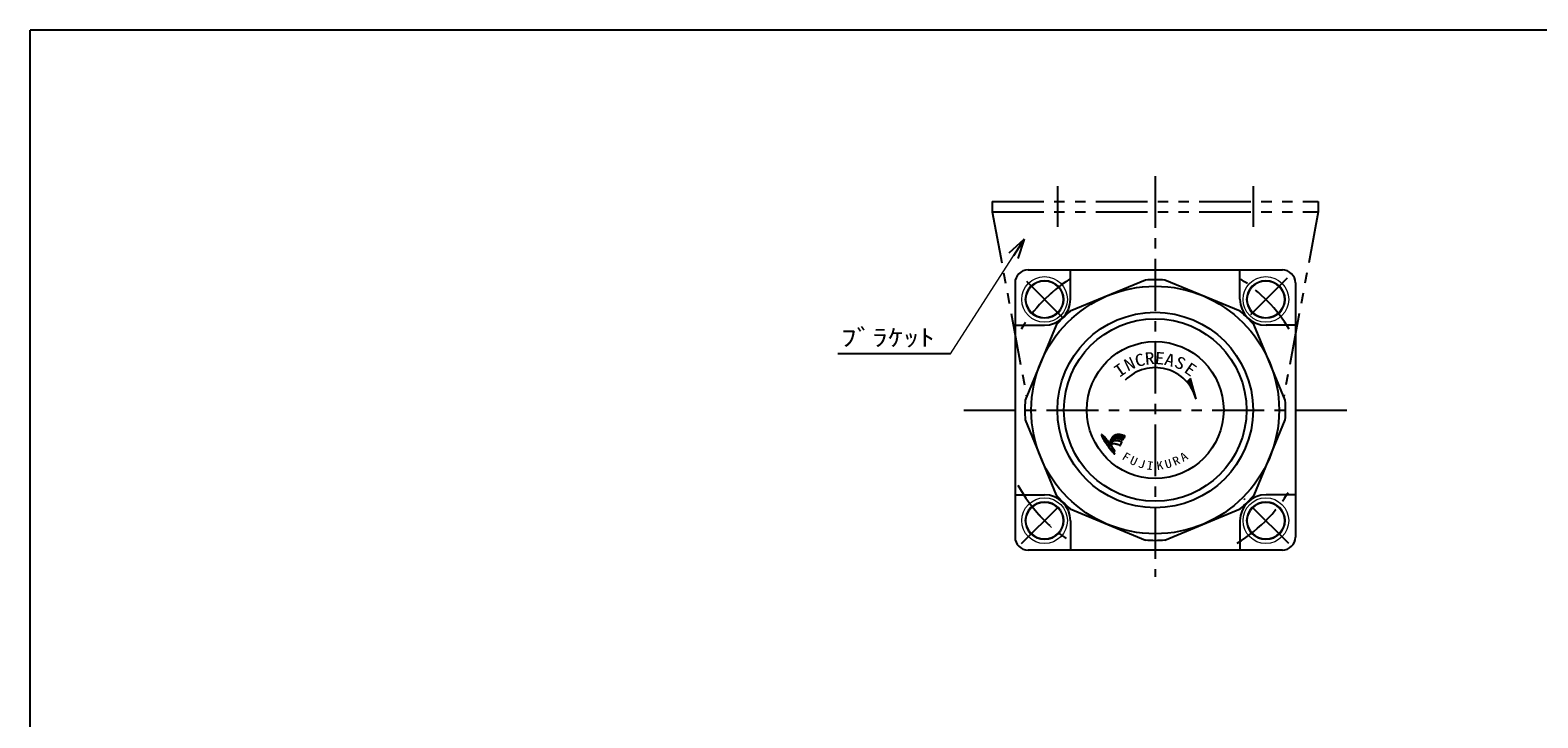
# Model space of a CAD drawing. Header units: millimetres. Extents: x -190 to 204, y -140 to 142.
# Tile 2 of 3: x -190 to 41, y 36 to 142. Entities that reach past the tile are written whole.
import ezdxf
from ezdxf.enums import TextEntityAlignment as Align

# ---------------------------------------------------------------- set-up
doc = ezdxf.new("R2010")
doc.units = ezdxf.units.MM
doc.header["$LTSCALE"] = 0.25
doc.linetypes.add('CENTER', pattern=[50.8, 31.75, -6.35, 6.35, -6.35])
doc.linetypes.add('PHANTOM', pattern=[63.5, 31.75, -6.35, 6.35, -6.35, 6.35, -6.35])
doc.layers.add('Layer0014', color=7, linetype='Continuous')
doc.layers.add('ZUWAKU', color=7, linetype='Continuous')
doc.styles.add('FdaStyle0', font='txt.shx', dxfattribs={"width": 0.8, "bigfont": 'bigfont'})
doc.styles.add('FdaStyle1', font='ＭＳ ゴシック', dxfattribs={"width": 0.616})

# ---------------------------------------------------------------- blocks, each defined once
blk = doc.blocks.new('DC_GROUP_RP2-2-1_2')
at = {"color": 4, "linetype": 'Continuous', "lineweight": 25}
blk.add_line((-22.51, 79.35), (-22.6, 79.37), dxfattribs=at)
for centre, radius, start, end in [((-22.27, 77.65), 2.25, 154.1596, 156.5211), ((-20.1, 76.5), 4.7, 151.9983, 153.0993), ((-21.51, 77.34), 3.06, 151.7036, 153.3939), ((-23.03, 78.12), 1.35, 146.3137, 150.2603), ((-20.43, 76.48), 4.43, 145.7977, 147.2876), ((-23.74, 78.72), 0.428, 137.9478, 145.4483), ((-19.64, 75.35), 5.74, 139.6104, 140.4429), ((-23.35, 78.51), 0.863, 133.8815, 139.3431), ((-23.55, 78.71), 0.579, 126.6419, 133.6018), ((-30.28, 88.03), 10.92, 305.802, 306.198), ((-23.16, 78.37), 1.09, 123.5906, 128.4094), ((-23.37, 78.64), 0.747, 113.6113, 121.5603), ((-23.13, 78.15), 1.29, 109.8131, 114.4884), ((-23.16, 78.17), 1.26, 105.6944, 109.3068), ((-23.36, 78.92), 0.485, 101.7235, 106.5255), ((-23.12, 77.9), 1.54, 99.1241, 102.6775), ((-23.16, 78.07), 1.36, 93.8559, 98.561), ((-23.16, 78.09), 1.35, 90.2765, 94.1452), ((-23.17, 77.68), 1.75, 87.3084, 89.7512), ((-23.45, 69.8), 9.64, 87.3301, 87.8618), ((-23.05, 78.27), 1.16, 84.1175, 87.6106), ((-23.47, 74.82), 4.64, 82.4113, 83.3245), ((-23.59, 73.2), 6.25, 82.4618, 83.2741), ((-22.97, 77.96), 1.46, 78.7109, 82.0424), ((-23.86, 73.57), 5.93, 77.6612, 78.5158), ((-23.37, 75.28), 4.16, 76.5305, 78.1041), ((-24.18, 71.93), 7.61, 75.3044, 76.4448), ((-23.54, 74.39), 5.06, 74.0939, 75.2655)]:
    blk.add_arc(centre, radius, start, end, dxfattribs=at)
blk = doc.blocks.new('DC_GROUP_RP2-2-1_3')
at = {"color": 4, "linetype": 'Continuous', "lineweight": 25}
blk.add_line((-24.39, 78.42), (-24.49, 78.23), dxfattribs=at)
for centre, radius, start, end in [((-19.02, 75.55), 6.08, 155.7385, 157.3306), ((-17.04, 74.58), 8.29, 153.8872, 155.2023), ((-3.37, 68.2), 23.37, 153.7299, 154.0739)]:
    blk.add_arc(centre, radius, start, end, dxfattribs=at)
blk = doc.blocks.new('DC_GROUP_RP2-2-1_4')
at = {"color": 4, "linetype": 'Continuous', "lineweight": 25}
for centre, radius, start, end in [((-23.65, 78.28), 0.451, 115.6669, 136.3331), ((-23.25, 77.61), 1.23, 106.453, 118.6432), ((-23.39, 77.88), 0.935, 87.9667, 103.3335), ((-23.34, 77.1), 1.71, 82.9246, 90.3904), ((-23.78, 73.98), 4.86, 78.9614, 82.3102), ((-23.48, 75.33), 3.48, 76.1085, 79.5651), ((-24.75, 70.46), 8.51, 74.2397, 75.6821), ((-17.65, 74.24), 7.73, 150.2166, 151.9818), ((-22.04, 76.78), 2.66, 143.5786, 150.7996), ((-22.47, 77.05), 2.15, 134.1532, 142.386)]:
    blk.add_arc(centre, radius, start, end, dxfattribs=at)
blk = doc.blocks.new('DC_GROUP_RP2-2-1_5')
at = {"color": 4, "linetype": 'Continuous', "lineweight": 25}
for centre, radius, start, end in [((-22.42, 78.7), 0.0529, 252.8981, 295.1278), ((-22.68, 79.08), 0.514, 303.2931, 308.7069), ((-22.37, 78.71), 0.0276, 285.4206, 1.2643), ((-53, 92.35), 33.56, 336.0229, 336.3317), ((1.47, 68.22), 26.01, 155.4396, 155.8221), ((-14.33, 75.56), 8.6, 155.419, 156.1641), ((-22.21, 79.13), 0.143, 52.5201, 66.2857), ((-22.78, 79.46), 0.712, 332.7063, 339.2217), ((-22.14, 79.22), 0.0258, 332.3209, 49.311)]:
    blk.add_arc(centre, radius, start, end, dxfattribs=at)
blk = doc.blocks.new('DC_GROUP_RP2-2-1_6')
at = {"color": 4, "linetype": 'Continuous', "lineweight": 25}
for centre, radius, start, end in [((-23.48, 77.44), 1.06, 101.4115, 111.7469), ((-23.52, 77.23), 1.26, 88.7756, 97.5488), ((-23.43, 76.94), 1.55, 84.5826, 92.4321), ((-23.6, 76.29), 2.22, 75.5586, 81.7984), ((-28.44, 54.94), 24.11, 76.5307, 77.0586), ((-27.05, 61.32), 17.58, 75.2581, 76.0873)]:
    blk.add_arc(centre, radius, start, end, dxfattribs=at)
blk = doc.blocks.new('DC_GROUP_RP2-2-1_7')
at = {"color": 4, "linetype": 'Continuous', "lineweight": 25}
for centre, radius, start, end in [((-19.61, 74.77), 5.74, 146.4952, 148.654), ((-22.96, 76.98), 1.73, 140.1478, 146.2166), ((-23.01, 77.02), 1.66, 133.9103, 140.1366), ((-23.39, 77.43), 1.11, 124.9045, 134.3384), ((-23.17, 77.04), 1.55, 116.7491, 123.3108)]:
    blk.add_arc(centre, radius, start, end, dxfattribs=at)
blk = doc.blocks.new('DC_GROUP_RP2-2-1_8')
at = {"color": 4, "linetype": 'Continuous', "lineweight": 25}
for centre, radius, start, end in [((-23.72, 77.17), 0.882, 125.0997, 135.311), ((-23.9, 77.38), 0.609, 106.7194, 123.1077), ((-23.82, 77.12), 0.889, 95.0209, 106.77), ((-23.83, 77.21), 0.792, 83.4318, 94.9938), ((-23.91, 76.39), 1.62, 77.2777, 83.6899), ((-24.65, 73.28), 4.81, 74.4539, 76.9118), ((-25.42, 70.05), 8.13, 73.7332, 75.3101), ((-39.28, 26.34), 53.99, 72.4107, 72.6038), ((-22.27, 80.2), 2.5, 253.7235, 257.0779)]:
    blk.add_arc(centre, radius, start, end, dxfattribs=at)
blk = doc.blocks.new('DC_GROUP_RP2-2-1_9')
at = {"color": 4, "linetype": 'Continuous', "lineweight": 25}
for centre, radius, start, end in [((-22.83, 77.84), 0.073, 272.1073, 297.0668), ((-22.86, 77.87), 0.109, 305.6302, 324.6945)]:
    blk.add_arc(centre, radius, start, end, dxfattribs=at)
blk = doc.blocks.new('DC_GROUP_RP2-2-1_10')
at = {"color": 4, "linetype": 'Continuous', "lineweight": 25}
for centre, radius, start, end in [((-22.59, 78.29), 0.0381, 38.3896, 74.0601), ((-22.61, 78.29), 0.0481, 350.6874, 21.1754)]:
    blk.add_arc(centre, radius, start, end, dxfattribs=at)
blk = doc.blocks.new('DC_GROUP_RP2-2-1_11')
at = {"color": 4, "linetype": 'Continuous', "lineweight": 25}
for centre, radius, start, end in [((-45.22, 63.13), 25.61, 33.693, 34.9555), ((-39.82, 66.92), 19.02, 31.6958, 33.2354)]:
    blk.add_arc(centre, radius, start, end, dxfattribs=at)
blk = doc.blocks.new('DC_GROUP_RP2-2-1_12')
at = {"color": 4, "linetype": 'Continuous', "lineweight": 25}
for centre, radius, start, end in [((-41.14, 65.55), 20.82, 34.3135, 35.9326), ((-35.5, 69.58), 13.89, 31.5928, 33.7135)]:
    blk.add_arc(centre, radius, start, end, dxfattribs=at)
blk = doc.blocks.new('DC_GROUP_RP2-2-1_13')
at = {"color": 4, "linetype": 'Continuous', "lineweight": 25}
for centre, radius, start, end in [((-23.7, 76.93), 0.0743, 291.388, 320.612), ((-23.69, 76.9), 0.056, 336.9074, 12.2453)]:
    blk.add_arc(centre, radius, start, end, dxfattribs=at)
blk = doc.blocks.new('DC_GROUP_RP2-2-1_14')
at = {"color": 4, "linetype": 'Continuous', "lineweight": 25}
for centre, radius, start, end in [((-23.7, 76.46), 0.0169, 260.8193, 351.1807), ((-23.98, 76.5), 0.303, 352.0672, 4.6376)]:
    blk.add_arc(centre, radius, start, end, dxfattribs=at)
blk = doc.blocks.new('DC_GROUP_RP2-2-1_15')
at = {"color": 4, "linetype": 'Continuous', "lineweight": 25}
for centre, radius, start, end in [((-24.56, 78.89), 0.67, 192.2371, 200.6896), ((-23.77, 79.21), 1.52, 201.5019, 208.2552), ((-19.59, 81.44), 6.26, 208.0826, 210.419), ((-20.95, 80.6), 4.66, 210.0026, 213.4797), ((-8.12, 89.03), 20.01, 213.3592, 214.7519), ((-16.77, 83), 9.46, 214.6023, 216.9552), ((-12.76, 86.14), 14.56, 217.3477, 218.6891), ((-13.9, 85.03), 12.98, 218.0128, 219.9295), ((-22.27, 78.04), 2.07, 220.2779, 227.3133)]:
    blk.add_arc(centre, radius, start, end, dxfattribs=at)
blk = doc.blocks.new('DC_GROUP_RP2-2-1_16')
at = {"color": 4, "linetype": 'Continuous', "lineweight": 25}
for centre, radius, start, end in [((-26.35, 77.18), 1.99, 46.4098, 53.1264), ((-27.09, 76.49), 3.01, 39.4447, 45.1725), ((-31.43, 72.9), 8.63, 37.5621, 39.5655)]:
    blk.add_arc(centre, radius, start, end, dxfattribs=at)
blk = doc.blocks.new('DC_GROUP_RP2-2-1_17')
at = {"color": 4, "linetype": 'Continuous', "lineweight": 25}
for centre, radius, start, end in [((-25.17, 78.76), 0.0485, 137.1831, 190.911), ((-25.21, 78.7), 0.0872, 48.1818, 84.101)]:
    blk.add_arc(centre, radius, start, end, dxfattribs=at)
blk = doc.blocks.new('DC_GROUP_RP2-2-1_18')
at = {"color": 4, "linetype": 'Continuous', "lineweight": 25}
for centre, radius, start, end in [((-24.59, 78.2), 0.0442, 283.2865, 322.9887), ((-24.76, 78.3), 0.237, 328.3091, 341.1705)]:
    blk.add_arc(centre, radius, start, end, dxfattribs=at)
blk = doc.blocks.new('DC_GROUP_RP2-2-1_19')
at = {"color": 4, "linetype": 'Continuous', "lineweight": 25}
for centre, radius, start, end in [((-26.63, 78.03), 1.72, 47.4334, 54.4999), ((-28.64, 75.92), 4.64, 42.8097, 46.8039), ((-30.8, 73.92), 7.58, 40.4704, 42.783), ((-33.87, 71.14), 11.72, 39.1649, 41.0993), ((-33.25, 71.79), 10.84, 36.4519, 38.5629)]:
    blk.add_arc(centre, radius, start, end, dxfattribs=at)
blk = doc.blocks.new('DC_GROUP_RP2-2-1_20')
at = {"color": 4, "linetype": 'Continuous', "lineweight": 25}
for centre, radius, start, end in [((-25.59, 79.34), 0.127, 138.8509, 166.2792), ((-25.64, 79.35), 0.0836, 86.8462, 123.2548)]:
    blk.add_arc(centre, radius, start, end, dxfattribs=at)
blk = doc.blocks.new('DC_GROUP_RP2-2-1_21')
at = {"color": 4, "linetype": 'Continuous', "lineweight": 25}
for centre, radius, start, end in [((-24.43, 79.67), 1.32, 193.3258, 201.5156), ((-23.49, 80.1), 2.34, 202.9342, 210.0439), ((-16.4, 84.11), 10.49, 209.6145, 211.8441), ((-12.46, 86.49), 15.1, 211.6163, 213.1514), ((5.63, 98.41), 36.76, 213.2841, 213.9605)]:
    blk.add_arc(centre, radius, start, end, dxfattribs=at)
blk = doc.blocks.new('DC_GROUP_RP2-2-1_22')
at = {"color": 4, "linetype": 'Continuous', "lineweight": 25}
for centre, radius, start, end in [((14.15, 106.39), 48.32, 216.1662, 216.4812), ((-1.83, 94.59), 28.45, 216.5121, 217.1406), ((42.15, 128.06), 83.72, 217.2285, 217.4483), ((-17.47, 82.32), 8.58, 217.0043, 218.598), ((-17.92, 82.06), 8.06, 219.1584, 220.9647), ((-18.15, 81.78), 7.7, 220.5305, 222.5038), ((-21.48, 78.77), 3.22, 223.039, 226.3838)]:
    blk.add_arc(centre, radius, start, end, dxfattribs=at)
blk = doc.blocks.new('DC_GROUP_RP2-2-1_23')
at = {"color": 4, "linetype": 'Continuous', "lineweight": 25}
for p, q in [((-24.28, 78.64), (-23.97, 78.6)), ((-24.27, 78.68), (-23.94, 78.63)), ((-24.25, 78.71), (-23.9, 78.65)), ((-24.23, 78.74), (-23.85, 78.68)), ((-24.22, 78.78), (-23.8, 78.71)), ((-24.2, 78.81), (-23.74, 78.74)), ((-24.18, 78.84), (-23.68, 78.76)), ((-24.16, 78.87), (-23.61, 78.79)), ((-24.14, 78.9), (-23.5, 78.8)), ((-24.11, 78.94), (-23.32, 78.81)), ((-24.09, 78.97), (-22.35, 78.69)), ((-24.07, 79), (-22.33, 78.73)), ((-24.04, 79.03), (-22.32, 78.76)), ((-24.02, 79.06), (-22.3, 78.79)), ((-23.99, 79.09), (-22.29, 78.83)), ((-23.96, 79.12), (-22.27, 78.86)), ((-23.93, 79.16), (-22.26, 78.89)), ((-23.89, 79.18), (-22.24, 78.92)), ((-23.85, 79.21), (-22.23, 78.96)), ((-23.81, 79.24), (-22.21, 78.99)), ((-23.77, 79.27), (-22.2, 79.02)), ((-23.72, 79.3), (-22.18, 79.06)), ((-23.66, 79.33), (-22.17, 79.09)), ((-23.6, 79.35), (-22.15, 79.12)), ((-23.53, 79.38), (-22.14, 79.16)), ((-23.45, 79.4), (-22.12, 79.19)), ((-23.35, 79.42), (-22.11, 79.22)), ((-23.2, 79.43), (-22.18, 79.27)), ((-22.86, 79.41), (-22.64, 79.38)), ((-22.6, 78.7), (-22.39, 78.66)), ((-24.64, 77.89), (-24.48, 77.86)), ((-24.63, 77.92), (-24.46, 77.89)), ((-24.62, 77.85), (-24.5, 77.83)), ((-24.61, 77.95), (-24.45, 77.93)), ((-24.6, 77.99), (-24.43, 77.96)), ((-24.59, 77.81), (-24.51, 77.8)), ((-24.58, 78.02), (-24.41, 77.99)), ((-24.57, 78.05), (-24.39, 78.02)), ((-24.56, 77.77), (-24.54, 77.76)), ((-24.55, 78.09), (-24.37, 78.06)), ((-24.54, 78.12), (-24.35, 78.09)), ((-24.52, 78.15), (-24.34, 78.12)), ((-24.51, 78.18), (-24.32, 78.15)), ((-24.49, 78.22), (-24.3, 78.19)), ((-24.47, 78.25), (-24.28, 78.22)), ((-24.46, 78.28), (-24.26, 78.25)), ((-24.44, 78.32), (-24.23, 78.28)), ((-24.43, 78.35), (-24.21, 78.31)), ((-24.41, 78.38), (-24.19, 78.35)), ((-24.39, 78.41), (-24.17, 78.38)), ((-24.38, 78.45), (-24.14, 78.41)), ((-24.36, 78.48), (-24.11, 78.44)), ((-24.35, 78.51), (-24.09, 78.47)), ((-24.33, 78.55), (-24.06, 78.5)), ((-24.32, 78.58), (-24.03, 78.53)), ((-24.3, 78.61), (-24, 78.56))]:
    blk.add_line(p, q, dxfattribs=at)
blk = doc.blocks.new('DC_GROUP_RP2-2-1_24')
at = {"color": 4, "linetype": 'Continuous', "lineweight": 25}
for p, q in [((-24.27, 77.78), (-24.2, 77.77)), ((-24.27, 77.75), (-24.18, 77.73)), ((-24.24, 77.71), (-24.15, 77.69)), ((-24.21, 77.67), (-24.12, 77.65)), ((-24.18, 77.63), (-24.09, 77.61)), ((-24.15, 77.59), (-24.07, 77.57)), ((-24.13, 77.55), (-24.04, 77.53)), ((-24.1, 77.51), (-24.01, 77.5)), ((-24.07, 77.47), (-23.98, 77.46)), ((-24.04, 77.43), (-23.96, 77.42)), ((-24.02, 77.39), (-23.93, 77.38)), ((-23.99, 77.35), (-23.91, 77.34)), ((-23.96, 77.31), (-23.88, 77.3)), ((-23.93, 77.27), (-23.85, 77.26)), ((-23.91, 77.23), (-23.83, 77.22)), ((-23.88, 77.19), (-23.8, 77.18)), ((-23.86, 77.15), (-23.78, 77.14)), ((-23.83, 77.11), (-23.75, 77.1)), ((-23.8, 77.07), (-23.73, 77.06)), ((-23.78, 77.03), (-23.7, 77.02)), ((-23.75, 76.99), (-23.68, 76.98)), ((-23.73, 76.95), (-23.65, 76.94)), ((-23.71, 76.92), (-23.63, 76.9)), ((-23.68, 76.88), (-23.65, 76.87))]:
    blk.add_line(p, q, dxfattribs=at)
blk = doc.blocks.new('DC_GROUP_RP2-2-1_25')
at = {"color": 4, "linetype": 'Continuous', "lineweight": 25}
for p, q in [((-25.7, 79.39), (-25.53, 79.36)), ((-25.7, 79.35), (-25.48, 79.32)), ((-25.69, 79.31), (-25.44, 79.27)), ((-25.68, 79.42), (-25.59, 79.4)), ((-25.68, 79.28), (-25.39, 79.23)), ((-25.67, 79.24), (-25.35, 79.19)), ((-25.66, 79.2), (-25.31, 79.15)), ((-25.64, 79.16), (-25.27, 79.1)), ((-25.62, 79.13), (-25.23, 79.06)), ((-25.61, 79.09), (-25.19, 79.02)), ((-25.59, 79.05), (-25.15, 78.98)), ((-25.57, 79.01), (-25.12, 78.94)), ((-25.55, 78.97), (-25.08, 78.9)), ((-25.53, 78.93), (-25.05, 78.86)), ((-25.5, 78.89), (-25.01, 78.82)), ((-25.48, 78.85), (-24.98, 78.77)), ((-25.46, 78.82), (-25.21, 78.78)), ((-25.44, 78.78), (-25.21, 78.74)), ((-25.41, 78.74), (-25.2, 78.7)), ((-25.39, 78.7), (-25.19, 78.67)), ((-25.36, 78.66), (-25.18, 78.63)), ((-25.34, 78.62), (-25.16, 78.59)), ((-25.15, 78.77), (-24.94, 78.73)), ((-25.09, 78.72), (-24.91, 78.69)), ((-25.04, 78.68), (-24.87, 78.65)), ((-24.99, 78.64), (-24.84, 78.61)), ((-25.32, 78.58), (-25.14, 78.55)), ((-25.29, 78.54), (-25.12, 78.51)), ((-25.27, 78.5), (-25.1, 78.48)), ((-25.24, 78.46), (-25.08, 78.44)), ((-25.22, 78.42), (-25.06, 78.4)), ((-25.19, 78.38), (-25.04, 78.36)), ((-25.17, 78.34), (-25.02, 78.32)), ((-25.14, 78.3), (-24.99, 78.28)), ((-25.12, 78.27), (-24.97, 78.24)), ((-25.09, 78.23), (-24.95, 78.2)), ((-25.07, 78.19), (-24.92, 78.16)), ((-25.04, 78.15), (-24.9, 78.12)), ((-25.01, 78.11), (-24.87, 78.09)), ((-24.99, 78.07), (-24.85, 78.05)), ((-24.96, 78.03), (-24.82, 78.01)), ((-24.95, 78.59), (-24.8, 78.57)), ((-24.93, 77.99), (-24.8, 77.97)), ((-24.91, 78.55), (-24.77, 78.53)), ((-24.91, 77.95), (-24.77, 77.93)), ((-24.88, 77.91), (-24.74, 77.89)), ((-24.87, 78.51), (-24.74, 78.49)), ((-24.85, 77.87), (-24.72, 77.85)), ((-24.83, 78.47), (-24.71, 78.45)), ((-24.82, 77.83), (-24.69, 77.81)), ((-24.8, 78.43), (-24.68, 78.41)), ((-24.8, 77.79), (-24.66, 77.77)), ((-24.77, 78.39), (-24.64, 78.37)), ((-24.77, 77.75), (-24.64, 77.73)), ((-24.74, 77.71), (-24.61, 77.69)), ((-24.73, 78.35), (-24.61, 78.33)), ((-24.71, 77.67), (-24.58, 77.65)), ((-24.7, 78.31), (-24.58, 78.29)), ((-24.68, 77.63), (-24.55, 77.61)), ((-24.67, 78.26), (-24.55, 78.25)), ((-24.65, 77.59), (-24.53, 77.57)), ((-24.63, 78.22), (-24.54, 78.21)), ((-24.62, 77.55), (-24.5, 77.53)), ((-24.6, 78.18), (-24.56, 78.18)), ((-24.59, 77.51), (-24.47, 77.49)), ((-24.56, 77.47), (-24.44, 77.45)), ((-24.53, 77.43), (-24.41, 77.41)), ((-24.5, 77.39), (-24.38, 77.37)), ((-24.46, 77.35), (-24.35, 77.33)), ((-24.43, 77.31), (-24.32, 77.29)), ((-24.4, 77.27), (-24.29, 77.25)), ((-24.37, 77.23), (-24.26, 77.21)), ((-24.34, 77.19), (-24.23, 77.17)), ((-24.31, 77.15), (-24.2, 77.13)), ((-24.28, 77.11), (-24.16, 77.09)), ((-24.25, 77.06), (-24.13, 77.05)), ((-24.22, 77.02), (-24.1, 77.01)), ((-24.19, 76.98), (-24.07, 76.97)), ((-24.15, 76.94), (-24.04, 76.92)), ((-24.12, 76.9), (-24, 76.88)), ((-24.09, 76.86), (-23.97, 76.84)), ((-24.05, 76.82), (-23.94, 76.8)), ((-24.02, 76.78), (-23.9, 76.76)), ((-23.98, 76.74), (-23.87, 76.72)), ((-23.94, 76.7), (-23.83, 76.68)), ((-23.91, 76.66), (-23.8, 76.64)), ((-23.87, 76.62), (-23.76, 76.6)), ((-23.83, 76.57), (-23.72, 76.56)), ((-23.79, 76.53), (-23.68, 76.51)), ((-23.75, 76.49), (-23.68, 76.48)), ((-23.71, 76.45), (-23.69, 76.44))]:
    blk.add_line(p, q, dxfattribs=at)
blk = doc.blocks.new('DC_GROUP_RP2-2-1_1')
at = {"color": 4, "linetype": 'Continuous', "lineweight": 25}
for p, q in [((-24.63, 77.9), (-24.64, 77.89)), ((-24.64, 77.89), (-24.56, 77.76)), ((-24.56, 77.76), (-24.52, 77.79)), ((-24.51, 77.76), (-24.53, 77.72)), ((-24.53, 77.72), (-24.47, 77.65)), ((-24.47, 77.87), (-24.52, 77.79)), ((-24.47, 77.65), (-24.45, 77.67)), ((-24.35, 77.79), (-24.45, 77.67)), ((-24.23, 77.81), (-24.29, 77.77)), ((-22.77, 77.8), (-22.56, 78.28))]:
    blk.add_line(p, q, dxfattribs=at)
at = {"linetype": 'Continuous'}
for name in ['DC_GROUP_RP2-2-1_20', 'DC_GROUP_RP2-2-1_21', 'DC_GROUP_RP2-2-1_25', 'DC_GROUP_RP2-2-1_19', 'DC_GROUP_RP2-2-1_17', 'DC_GROUP_RP2-2-1_15', 'DC_GROUP_RP2-2-1_16', 'DC_GROUP_RP2-2-1_23', 'DC_GROUP_RP2-2-1_4', 'DC_GROUP_RP2-2-1_2', 'DC_GROUP_RP2-2-1_5', 'DC_GROUP_RP2-2-1_22', 'DC_GROUP_RP2-2-1_3', 'DC_GROUP_RP2-2-1_18', 'DC_GROUP_RP2-2-1_7', 'DC_GROUP_RP2-2-1_8', 'DC_GROUP_RP2-2-1_12', 'DC_GROUP_RP2-2-1_24', 'DC_GROUP_RP2-2-1_11', 'DC_GROUP_RP2-2-1_6', 'DC_GROUP_RP2-2-1_14', 'DC_GROUP_RP2-2-1_13', 'DC_GROUP_RP2-2-1_9', 'DC_GROUP_RP2-2-1_10']:
    blk.add_blockref(name, (0, 0), dxfattribs=at)
blk = doc.blocks.new('DC_GROUP_RP2-2-1_26')
at = {"color": 4, "linetype": 'Continuous', "lineweight": 25}
for p, q in [((-18.97, 103.14), (-30.5, 98.36)), ((-4.42, 98.36), (-15.96, 103.14)), ((-32.63, 96.24), (-37.41, 84.7)), ((2.48, 84.7), (-2.3, 96.24)), ((-37.41, 81.69), (-32.63, 70.15)), ((-2.3, 70.15), (2.48, 81.69)), ((-30.5, 68.03), (-18.97, 63.25)), ((-15.96, 63.25), (-4.42, 68.03))]:
    blk.add_line(p, q, dxfattribs=at)
blk.add_circle((-17.46, 83.2), 19, dxfattribs=at)
for start, end in [(85.6949, 94.3051), (130.6949, 139.3051), (40.6949, 49.3051), (175.6949, 184.3051), (355.6949, 4.3051), (220.6949, 229.3051), (310.6949, 319.3051), (265.6949, 274.3051)]:
    blk.add_arc((-17.46, 83.2), 20, start, end, dxfattribs=at)
blk = doc.blocks.new('DC_GROUP_RP2-2-1_33')
at = {"color": 4, "linetype": 'Continuous', "lineweight": 13}
for p, q in [((-33.37, 101.23), (-35.5, 99.11)), ((-35.5, 101.23), (-33.37, 99.11))]:
    blk.add_line(p, q, dxfattribs=at)
for radius in [3.5, 2.95, 2.8]:
    blk.add_circle((-34.43, 100.17), radius, dxfattribs=at)
blk = doc.blocks.new('DC_GROUP_RP2-2-1_34')
at = {"color": 4, "linetype": 'Continuous', "lineweight": 13}
for p, q in [((0.57, 67.29), (-1.55, 65.16)), ((-1.55, 67.29), (0.57, 65.16))]:
    blk.add_line(p, q, dxfattribs=at)
for radius in [3.5, 2.95, 2.8]:
    blk.add_circle((-0.49, 66.22), radius, dxfattribs=at)
blk = doc.blocks.new('DC_GROUP_RP2-2-1_35')
at = {"color": 4, "linetype": 'Continuous', "lineweight": 13}
for p, q in [((-35.5, 67.29), (-33.37, 65.16)), ((-33.37, 67.29), (-35.5, 65.16))]:
    blk.add_line(p, q, dxfattribs=at)
for radius in [3.5, 2.95, 2.8]:
    blk.add_circle((-34.43, 66.22), radius, dxfattribs=at)
blk = doc.blocks.new('DC_GROUP_RP2-2-1_36')
at = {"color": 4, "linetype": 'Continuous', "lineweight": 13}
for p, q in [((-1.55, 101.23), (0.57, 99.11)), ((0.57, 101.23), (-1.55, 99.11))]:
    blk.add_line(p, q, dxfattribs=at)
for radius in [3.5, 2.95, 2.8]:
    blk.add_circle((-0.49, 100.17), radius, dxfattribs=at)
blk = doc.blocks.new('_OPEN30')
at = {"color": 0, "linetype": 'ByBlock', "lineweight": -2}
for p, q in [((-1, 0.267949), (0, 0)), ((0, 0), (-1, -0.267949)), ((0, 0), (-1, 0))]:
    blk.add_line(p, q, dxfattribs=at)

msp = doc.modelspace()

# ---------------------------------------------------------------- linework, layer by layer
at = {"color": 4, "linetype": 'CENTER', "lineweight": 25}
for p, q in [((-17.46, 119.08), (-17.46, 57.58)), ((-32.46, 117.56), (-32.46, 111.3)), ((-2.46, 117.56), (-2.46, 111.3)), ((-31.58, 97.31), (-37.17, 102.9)), ((-2.78, 97.88), (2.91, 103.57)), ((-46.81, 83.2), (12.95, 83.2)), ((3.04, 62.7), (-3.82, 69.55)), ((-37.96, 62.7), (-31.84, 68.82))]:
    msp.add_line(p, q, dxfattribs=at)
at = {"color": 4, "linetype": 'Continuous', "lineweight": 13}
msp.add_line((-48.86, 91.82), (-37.57, 109.4), dxfattribs=at)
at = {"color": 4, "linetype": 'Continuous', "lineweight": 25}
for p, q in [((-36.96, 104.7), (2.04, 104.7)), ((-30.46, 100.2), (-30.46, 104.7)), ((-4.46, 100.2), (-4.46, 104.7)), ((-38.96, 102.7), (-38.96, 63.7)), ((4.04, 102.7), (4.04, 63.7)), ((-38.96, 96.2), (-34.46, 96.2)), ((4.04, 96.2), (-0.46, 96.2)), ((-48.86, 91.82), (-66.12, 91.82)), ((-12.03, 88.02), (-12.58, 87.55)), ((-12.03, 88.02), (-12.54, 87.5)), ((-11.19, 84.88), (-12.03, 88.02)), ((-11.98, 87.85), (-12.45, 87.39)), ((-11.94, 87.69), (-12.35, 87.27)), ((-11.89, 87.52), (-12.27, 87.15)), ((-11.85, 87.36), (-12.18, 87.03)), ((-11.81, 87.2), (-12.1, 86.91)), ((-11.76, 87.03), (-12.02, 86.78)), ((-11.72, 86.87), (-11.94, 86.65)), ((-11.68, 86.71), (-11.86, 86.52)), ((-11.63, 86.54), (-11.79, 86.39)), ((-11.59, 86.38), (-11.72, 86.25)), ((-11.54, 86.22), (-11.65, 86.11)), ((-11.5, 86.05), (-11.58, 85.97)), ((-11.46, 85.89), (-11.52, 85.83)), ((-11.41, 85.73), (-11.45, 85.68)), ((-11.37, 85.56), (-11.4, 85.53)), ((-11.32, 85.4), (-11.34, 85.38)), ((-11.28, 85.23), (-11.29, 85.23)), ((-38.96, 70.2), (-34.46, 70.2)), ((4.04, 70.2), (-0.46, 70.2)), ((-30.46, 66.2), (-30.46, 61.7)), ((-4.46, 66.2), (-4.46, 61.7)), ((2.04, 61.7), (-36.96, 61.7))]:
    msp.add_line(p, q, dxfattribs=at)
for radius in [15, 14, 10.5]:
    msp.add_circle((-17.46, 83.2), radius, dxfattribs=at)
for centre, radius, start, end in [((-36.96, 102.7), 2, 90, 180), ((2.04, 102.7), 2, 0, 90), ((-34.46, 100.2), 4, 270, 0), ((-0.46, 100.2), 4, 180, 270), ((-17.46, 83.2), 6.5, 15, 135), ((-34.46, 66.2), 4, 0, 90), ((-0.46, 66.2), 4, 90, 180), ((-36.96, 63.7), 2, 180, 270), ((2.04, 63.7), 2, 270, 0)]:
    msp.add_arc(centre, radius, start, end, dxfattribs=at)
at = {"color": 4, "linetype": 'CENTER', "lineweight": 25}
for start, end in [(123.2399, 148.8272), (31.1728, 56.7601), (208.7286, 238.3887), (301.6113, 331.2714)]:
    msp.add_arc((-17.46, 83.2), 24, start, end, dxfattribs=at)
at = {"layer": 'Layer0014', "color": 4, "linetype": 'PHANTOM', "lineweight": 25}
for p, q in [((-42.46, 115.2), (7.54, 115.2)), ((-42.46, 115.2), (-42.46, 113.6)), ((-42.46, 113.6), (7.54, 113.6)), ((-42.46, 113.6), (-37.18, 85.26)), ((7.54, 113.6), (2.25, 85.26)), ((7.54, 115.2), (7.54, 113.6))]:
    msp.add_line(p, q, dxfattribs=at)
at = {"layer": 'ZUWAKU', "color": 5, "linetype": 'Continuous', "lineweight": 25}
for p in [(198, 141.5), (-190, -134.25)]:
    msp.add_line(p, (-190, 141.5), dxfattribs=at)

# ---------------------------------------------------------------- block references
at = {"color": 4, "xscale": 3.000002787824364, "yscale": 2.999989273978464, "rotation": 57.29137584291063}
msp.add_blockref('_OPEN30', (-37.57, 109.4), dxfattribs=at)
at = {"linetype": 'Continuous'}
for name in ['DC_GROUP_RP2-2-1_33', 'DC_GROUP_RP2-2-1_26', 'DC_GROUP_RP2-2-1_36', 'DC_GROUP_RP2-2-1_1', 'DC_GROUP_RP2-2-1_35', 'DC_GROUP_RP2-2-1_34']:
    msp.add_blockref(name, (0, 0), dxfattribs=at)

# ---------------------------------------------------------------- texts
at = {"color": 4, "style": 'FdaStyle0', "width": 0.8}
msp.add_text('ﾌﾞﾗｹｯﾄ', height=3, dxfattribs=at).set_placement((-65.66, 92.72), (-51.26, 92.72), align=Align.FIT)
at = {"color": 4, "style": 'FdaStyle1', "width": 1.230769}
for s, height, rotation, p, p2 in [('I', 1.87, 35, (-22.96, 88.14), (-21.73, 89)), ('N', 1.87, 25, (-21.67, 89.1), (-20.31, 89.73)), ('C', 1.87, 15, (-20.31, 89.76), (-18.86, 90.15)), ('R', 1.87, 5, (-18.97, 90.14), (-17.47, 90.27)), ('E', 1.87, 355, (-17.58, 90.28), (-16.09, 90.15)), ('A', 1.87, 345, (-16.19, 90.18), (-14.75, 89.79)), ('S', 1.87, 335, (-14.7, 89.89), (-13.34, 89.26)), ('E', 1.87, 325, (-13.18, 89.11), (-11.95, 88.25)), ('F', 1.3, 328, (-22.69, 75.73), (-21.81, 75.18)), ('A', 1.3, 32, (-13.18, 75.2), (-12.29, 75.76)), ('U', 1.3, 336, (-21.49, 75.01), (-20.54, 74.58)), ('J', 1.3, 344, (-20.2, 74.46), (-19.2, 74.17)), ('I', 1.3, 352, (-18.85, 74.1), (-17.82, 73.95)), ('K', 1.3, 8, (-17.17, 73.98), (-16.14, 74.13)), ('U', 1.3, 16, (-15.79, 74.2), (-14.78, 74.49)), ('R', 1.3, 24, (-14.45, 74.61), (-13.49, 75.04))]:
    msp.add_text(s, height=height, rotation=rotation, dxfattribs=at).set_placement(p, p2, align=Align.FIT)

doc.saveas('drawing.dxf')
